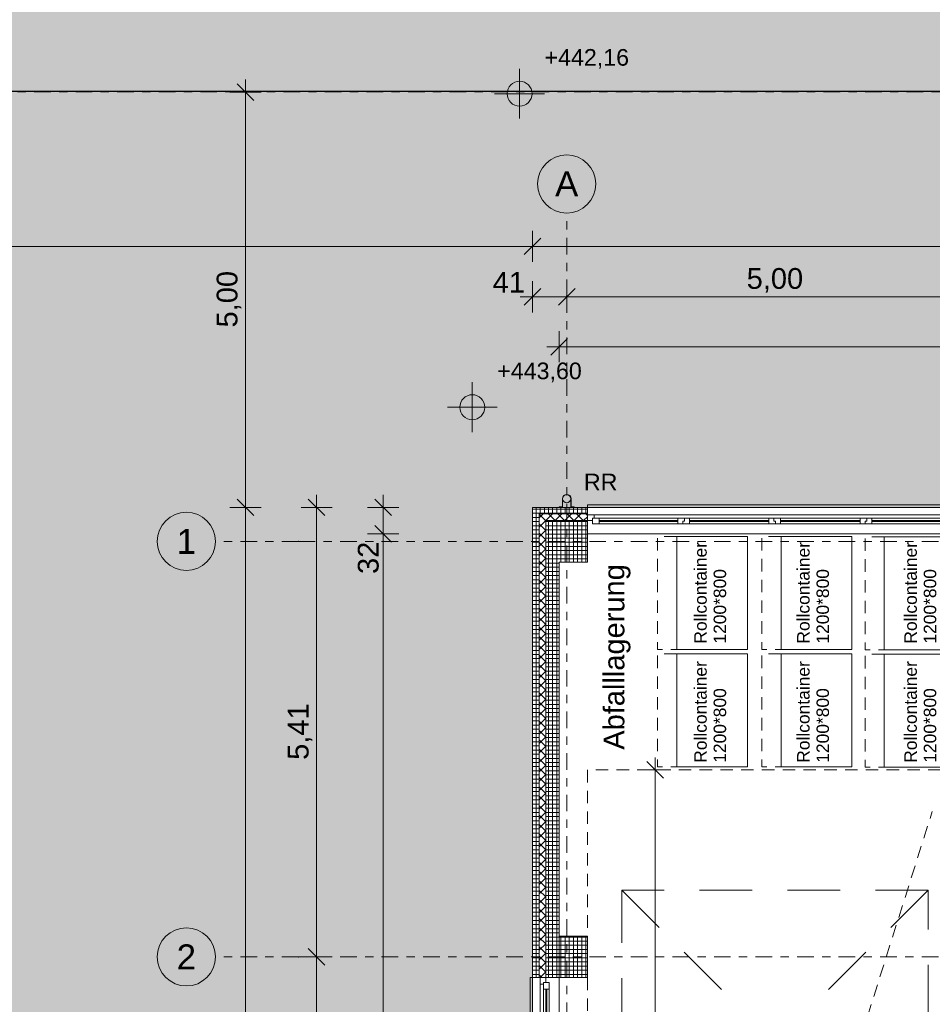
# Model space of a CAD drawing. Header units: metres. Extents: x -167 to 262, y -186 to 508.
# Tile 83 of 207: x 11 to 22, y 38 to 50. Entities that reach past the tile are written whole.
import ezdxf
from ezdxf.enums import TextEntityAlignment as Align

# ---------------------------------------------------------------- set-up
doc = ezdxf.new("R2010")
doc.units = ezdxf.units.M
doc.header["$MEASUREMENT"] = 0
for name, pattern in [('Raster', [0.4, 0.2, -0.1, 0, -0.1]), ('Strichlinie eng', [0.23, 0.15, -0.08]), ('Strichlinie weit', [1.058333, 0.635, -0.423333]), ('Öffnungslinie Tür Fenster', [0.23, 0.15, -0.08])]:
    doc.linetypes.add(name, pattern=pattern)
for name, color, linetype in [('10 Stütze', 7, 'Continuous'), ('10 Wand außen', 7, 'Continuous'), ('20 Decke', 7, 'Continuous'), ('30 Dachentwässerung', 7, 'Continuous'), ('30 Dachfenster', 7, 'Continuous'), ('50 Staffage', 7, 'Continuous'), ('60 Auffüllung', 7, 'Continuous'), ('60 Grenzen', 7, 'Continuous'), ('70 Kanal', 7, 'Continuous'), ('80 Raum', 7, 'Continuous'), ('90 Achsraster', 7, 'Continuous'), ('94 Genehmigungsplanung Bemaßung', 7, 'Continuous')]:
    doc.layers.add(name, color=color, linetype=linetype)
doc.styles.add('ERSTELLTER_STIL_1', font='arial.ttf')
doc.styles.add('ERSTELLTER_STIL_2', font='arial.ttf')
doc.dimstyles.new('ERSTELLTER_STIL__1', dxfattribs={"dimtxt": 0.25, "dimasz": 0.19, "dimexe": 0.18, "dimexo": 0.1, "dimgap": 0, "dimtad": 1, "dimtih": 1, "dimtoh": 1, "dimzin": 0, "dimdsep": 46, "dimtxsty": 'ERSTELLTER_STIL_1', "dimblk": 'ARROWHEAD_6', "dimblk1": 'ARROWHEAD_6', "dimblk2": 'ARROWHEAD_6', "dimcen": 0.09, "dimclrd": 7, "dimclre": 7, "dimclrt": 7, "dimazin": 0, "dimtfac": 1, "dimtdec": 4, "dimtmove": 0, "dimatfit": 3, "dimfxl": 1, "dimtolj": 1, "dimtzin": 0, "dimarcsym": 0})
doc.dimstyles.new('ERSTELLTER_STIL__2', dxfattribs={"dimtxt": 0.25, "dimasz": 0.19, "dimexe": 0.18, "dimexo": 0.1, "dimgap": 0, "dimtad": 1, "dimzin": 0, "dimdsep": 46, "dimtxsty": 'ERSTELLTER_STIL_1', "dimblk": 'ARROWHEAD_6', "dimblk1": 'ARROWHEAD_6', "dimblk2": 'ARROWHEAD_6', "dimcen": 0.09, "dimclrd": 7, "dimclre": 7, "dimclrt": 7, "dimazin": 0, "dimtfac": 1, "dimtdec": 4, "dimtmove": 0, "dimatfit": 3, "dimfxl": 1, "dimtolj": 1, "dimtzin": 0, "dimarcsym": 0})
pattern_1 = [(0, (27236.1321, 33357.27905), (0, 0.779422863), [0.04875, -0.40125]), (0, (27236.3571, 33357.66876), (0, 0.779422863), [0.04875, -0.40125]), (60, (27236.1321, 33357.27905), (-0.675, 0.389711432), [0.04875, -0.40125]), (60, (27236.5821, 33357.27905), (-0.675, 0.389711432), [0.04875, -0.40125]), (120, (27236.18084, 33357.27905), (0.675, 0.389711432), [0.04875, -0.40125]), (120, (27236.63084, 33357.27905), (0.675, 0.389711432), [0.04875, -0.40125]), (0, (27236.1321, 33357.35405), (0, 0.15), [0, -0.15, 0, -0.225]), (45, (27236.2071, 33357.35405), (-0.1060660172, 0.1060660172), [0, -0.1125, 0, -0.1875])]
pattern_2 = [(315, (27236.132094, 33357.27905), (0.0565685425, 0.0565685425), []), (45, (27236.132094, 33357.27905), (-0.0565685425, 0.0565685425), [])]
pattern_3 = [(0, (27236.132094, 33357.27905), (0, 0.05), []), (90, (27236.132094, 33357.27905), (-0.05, 0), [])]

# ---------------------------------------------------------------- blocks, each defined once
blk = doc.blocks.new('4-Flügelfenster 27_2')
at = {"layer": '10 Wand außen', "color": 7, "linetype": 'Continuous', "lineweight": 13}
for p, q in [((-2.251, 0.16), (2.251, 0.16)), ((-2.251, -0.16), (-2.251, -0.19)), ((-2.251, -0.19), (2.251, -0.19)), ((2.251, -0.19), (2.251, -0.16))]:
    blk.add_line(p, q, dxfattribs=at)
at = {"layer": '10 Wand außen', "color": 8, "linetype": 'Continuous', "lineweight": 18}
for p, q in [((-2.251, 0), (-2.251, 0.16)), ((2.251, 0), (2.251, 0.16)), ((-2.251, -0.07), (-2.251, 0)), ((-2.251, -0.07), (-2.251, 0)), ((2.251, -0.07), (2.251, 0)), ((2.251, -0.07), (2.251, 0)), ((-2.251, -0.08), (-2.251, -0.07)), ((-2.251, -0.16), (-2.251, -0.08)), ((2.251, -0.08), (2.251, -0.07)), ((2.251, -0.16), (2.251, -0.08))]:
    blk.add_line(p, q, dxfattribs=at)
at = {"layer": '10 Wand außen', "color": 7, "linetype": 'Continuous', "lineweight": 18}
for p, q in [((-2.251, 0), (-2.191, 0)), ((-2.191, -0.03), (-2.191, 0.04)), ((-2.191, 0.04), (-2.111, 0.04)), ((-2.191, 0), (-2.191, -0.03)), ((-2.111, 0.04), (-1.165, 0.04)), ((-2.111, 0.04), (-2.111, -0.03)), ((-2.111, 0.01), (-1.165, 0.01)), ((-1.165, -0.03), (-1.165, 0.04)), ((-1.165, 0.04), (-1.105, 0.04)), ((-1.105, 0.04), (-1.105, 0.005)), ((-1.105, 0.005), (-1.105, 0.04)), ((-1.105, 0.04), (-1.025, 0.04)), ((-1.105, 0.005), (-1.085, 0.005)), ((-1.085, 0.005), (-1.105, 0.005)), ((-1.085, 0.005), (-1.085, -0.03)), ((-1.085, -0.03), (-1.085, 0.005)), ((-1.025, 0.04), (-0.07, 0.04)), ((-1.025, 0.04), (-1.025, -0.03)), ((-1.025, 0.01), (-0.07, 0.01)), ((-0.07, -0.03), (-0.07, 0.04)), ((-0.07, 0.04), (0.01, 0.04)), ((0.01, 0.005), (-0.01, 0.005)), ((-0.01, 0.005), (-0.01, -0.03)), ((-0.01, -0.03), (-0.01, 0.005)), ((-0.01, 0.005), (0.01, 0.005)), ((0.01, 0.04), (0.01, 0.005)), ((0.01, 0.04), (0.07, 0.04)), ((0.01, 0.005), (0.01, 0.04)), ((0.07, 0.04), (1.025, 0.04)), ((0.07, 0.04), (0.07, -0.03)), ((0.07, 0.01), (1.025, 0.01)), ((1.025, -0.03), (1.025, 0.04)), ((1.025, 0.04), (1.085, 0.04)), ((1.085, 0.04), (1.085, 0.005)), ((1.085, 0.005), (1.085, 0.04)), ((1.085, 0.04), (1.165, 0.04)), ((1.085, 0.005), (1.105, 0.005)), ((1.105, 0.005), (1.085, 0.005)), ((1.105, 0.005), (1.105, -0.03)), ((1.105, -0.03), (1.105, 0.005)), ((1.165, 0.04), (2.111, 0.04)), ((1.165, 0.04), (1.165, -0.03)), ((1.165, 0.01), (2.111, 0.01)), ((2.111, -0.03), (2.111, 0.04)), ((2.111, 0.04), (2.191, 0.04)), ((2.191, 0.04), (2.191, -0.03)), ((2.191, -0.03), (2.191, 0)), ((2.191, 0), (2.251, 0)), ((-2.171, -0.07), (-2.251, -0.07)), ((-2.191, -0.03), (-2.171, -0.03)), ((-2.111, -0.03), (-2.191, -0.03)), ((-2.171, -0.03), (-2.171, -0.07)), ((2.171, -0.07), (-2.171, -0.07)), ((-1.165, 0), (-2.111, 0)), ((-1.165, -0.03), (-2.111, -0.03)), ((-1.085, -0.03), (-1.165, -0.03)), ((-1.025, -0.03), (-1.085, -0.03)), ((-0.07, 0), (-1.025, 0)), ((-0.07, -0.03), (-1.025, -0.03)), ((-0.01, -0.03), (-0.07, -0.03)), ((0.07, -0.03), (-0.01, -0.03)), ((1.025, 0), (0.07, 0)), ((1.025, -0.03), (0.07, -0.03)), ((1.105, -0.03), (1.025, -0.03)), ((1.165, -0.03), (1.105, -0.03)), ((2.111, 0), (1.165, 0)), ((2.111, -0.03), (1.165, -0.03)), ((2.191, -0.03), (2.111, -0.03)), ((2.171, -0.07), (2.171, -0.03)), ((2.171, -0.03), (2.191, -0.03)), ((2.251, -0.07), (2.171, -0.07))]:
    blk.add_line(p, q, dxfattribs=at)
at = {"layer": '10 Wand außen', "color": 7, "linetype": 'Strichlinie eng', "lineweight": 13}
blk.add_line((-2.251, -0.16), (2.251, -0.16), dxfattribs=at)
blk = doc.blocks.new('4-Flügelfenster 27_3')
at = {"layer": '10 Wand außen', "color": 7, "linetype": 'Continuous', "lineweight": 13}
for p, q in [((-2.254, 0.16), (2.254, 0.16)), ((-2.254, -0.16), (-2.254, -0.19)), ((-2.254, -0.19), (2.254, -0.19)), ((2.254, -0.19), (2.254, -0.16))]:
    blk.add_line(p, q, dxfattribs=at)
at = {"layer": '10 Wand außen', "color": 8, "linetype": 'Continuous', "lineweight": 18}
for p, q in [((-2.254, 0), (-2.254, 0.16)), ((2.254, 0), (2.254, 0.16)), ((-2.254, -0.07), (-2.254, 0)), ((-2.254, -0.07), (-2.254, 0)), ((2.254, -0.07), (2.254, 0)), ((2.254, -0.07), (2.254, 0)), ((-2.254, -0.08), (-2.254, -0.07)), ((-2.254, -0.16), (-2.254, -0.08)), ((2.254, -0.08), (2.254, -0.07)), ((2.254, -0.16), (2.254, -0.08))]:
    blk.add_line(p, q, dxfattribs=at)
at = {"layer": '10 Wand außen', "color": 7, "linetype": 'Continuous', "lineweight": 18}
for p, q in [((-2.254, 0), (-2.194, 0)), ((-2.194, -0.03), (-2.194, 0.04)), ((-2.194, 0.04), (-2.114, 0.04)), ((-2.194, 0), (-2.194, -0.03)), ((-2.114, 0.04), (-1.167, 0.04)), ((-2.114, 0.04), (-2.114, -0.03)), ((-2.114, 0.01), (-1.167, 0.01)), ((-1.167, -0.03), (-1.167, 0.04)), ((-1.167, 0.04), (-1.107, 0.04)), ((-1.107, 0.04), (-1.107, 0.005)), ((-1.107, 0.005), (-1.107, 0.04)), ((-1.107, 0.04), (-1.027, 0.04)), ((-1.107, 0.005), (-1.087, 0.005)), ((-1.087, 0.005), (-1.107, 0.005)), ((-1.087, 0.005), (-1.087, -0.03)), ((-1.087, -0.03), (-1.087, 0.005)), ((-1.027, 0.04), (-0.07, 0.04)), ((-1.027, 0.04), (-1.027, -0.03)), ((-1.027, 0.01), (-0.07, 0.01)), ((-0.07, -0.03), (-0.07, 0.04)), ((-0.07, 0.04), (0.01, 0.04)), ((0.01, 0.005), (-0.01, 0.005)), ((-0.01, 0.005), (-0.01, -0.03)), ((-0.01, -0.03), (-0.01, 0.005)), ((-0.01, 0.005), (0.01, 0.005)), ((0.01, 0.04), (0.01, 0.005)), ((0.01, 0.04), (0.07, 0.04)), ((0.01, 0.005), (0.01, 0.04)), ((0.07, 0.04), (1.027, 0.04)), ((0.07, 0.04), (0.07, -0.03)), ((0.07, 0.01), (1.027, 0.01)), ((1.027, -0.03), (1.027, 0.04)), ((1.027, 0.04), (1.087, 0.04)), ((1.087, 0.04), (1.087, 0.005)), ((1.087, 0.005), (1.087, 0.04)), ((1.087, 0.04), (1.167, 0.04)), ((1.087, 0.005), (1.107, 0.005)), ((1.107, 0.005), (1.087, 0.005)), ((1.107, 0.005), (1.107, -0.03)), ((1.107, -0.03), (1.107, 0.005)), ((1.167, 0.04), (2.114, 0.04)), ((1.167, 0.04), (1.167, -0.03)), ((1.167, 0.01), (2.114, 0.01)), ((2.114, -0.03), (2.114, 0.04)), ((2.114, 0.04), (2.194, 0.04)), ((2.194, 0.04), (2.194, -0.03)), ((2.194, -0.03), (2.194, 0)), ((2.194, 0), (2.254, 0)), ((-2.174, -0.07), (-2.254, -0.07)), ((-2.194, -0.03), (-2.174, -0.03)), ((-2.114, -0.03), (-2.194, -0.03)), ((-2.174, -0.03), (-2.174, -0.07)), ((2.174, -0.07), (-2.174, -0.07)), ((-1.167, 0), (-2.114, 0)), ((-1.167, -0.03), (-2.114, -0.03)), ((-1.087, -0.03), (-1.167, -0.03)), ((-1.027, -0.03), (-1.087, -0.03)), ((-0.07, 0), (-1.027, 0)), ((-0.07, -0.03), (-1.027, -0.03)), ((-0.01, -0.03), (-0.07, -0.03)), ((0.07, -0.03), (-0.01, -0.03)), ((1.027, 0), (0.07, 0)), ((1.027, -0.03), (0.07, -0.03)), ((1.107, -0.03), (1.027, -0.03)), ((1.167, -0.03), (1.107, -0.03)), ((2.114, 0), (1.167, 0)), ((2.114, -0.03), (1.167, -0.03)), ((2.194, -0.03), (2.114, -0.03)), ((2.174, -0.07), (2.174, -0.03)), ((2.174, -0.03), (2.194, -0.03)), ((2.254, -0.07), (2.174, -0.07))]:
    blk.add_line(p, q, dxfattribs=at)
at = {"layer": '10 Wand außen', "color": 7, "linetype": 'Strichlinie eng', "lineweight": 13}
blk.add_line((-2.254, -0.16), (2.254, -0.16), dxfattribs=at)
blk = doc.blocks.new('Standard-Rastermarker_138')
at = {"layer": '90 Achsraster', "color": 14, "linetype": 'Raster', "lineweight": 18, "true_color": 0xa80000}
for q in [(0, 0), (24.681, 0)]:
    blk.add_line((1, 0), q, dxfattribs=at)
at = {"layer": '90 Achsraster', "color": 14, "linetype": 'Continuous', "lineweight": 18, "true_color": 0xa80000, "flags": 128}
blk.add_lwpolyline([(0, 0, 1), (-0.7, 0, 1)], format="xyb", close=True, dxfattribs=at)
at = {"layer": '90 Achsraster', "color": 14, "linetype": 'Raster', "lineweight": 18, "true_color": 0xa80000}
blk.add_point((1, 0), dxfattribs=at)
blk.add_point((1, 0), dxfattribs=at)
at = {"layer": '90 Achsraster', "color": 14, "lineweight": 18, "true_color": 0xa80000, "style": 'ERSTELLTER_STIL_2'}
for tag, p in [('AC_MarkerText_1_0', (-0.569, -0.069)), ('AC_MarkerText_1_1', (25.812, -0.069))]:
    blk.add_attdef(tag, text='', height=0.3, rotation=90, dxfattribs=at).set_placement(p, align=Align.TOP_CENTER)
blk = doc.blocks.new('Standard-Rastermarker_139')
at = {"layer": '90 Achsraster', "color": 14, "linetype": 'Raster', "lineweight": 18, "true_color": 0xa80000}
for q in [(0, 0), (45.443, 0)]:
    blk.add_line((1, 0), q, dxfattribs=at)
at = {"layer": '90 Achsraster', "color": 14, "linetype": 'Continuous', "lineweight": 18, "true_color": 0xa80000, "flags": 128}
blk.add_lwpolyline([(0, 0, 1), (-0.7, 0, 1)], format="xyb", close=True, dxfattribs=at)
at = {"layer": '90 Achsraster', "color": 14, "linetype": 'Raster', "lineweight": 18, "true_color": 0xa80000}
blk.add_point((1, 0), dxfattribs=at)
blk.add_point((1, 0), dxfattribs=at)
at = {"layer": '90 Achsraster', "color": 14, "lineweight": 18, "true_color": 0xa80000, "style": 'ERSTELLTER_STIL_2'}
for tag, p in [('AC_MarkerText_1_0', (-0.35, 0.15)), ('AC_MarkerText_1_1', (46.793, 0.15))]:
    blk.add_attdef(tag, text='', height=0.3, dxfattribs=at).set_placement(p, align=Align.TOP_CENTER)
blk = doc.blocks.new('Fallrohr 27')
at = {"layer": '30 Dachentwässerung', "color": 7, "linetype": 'Continuous', "lineweight": 13, "flags": 128}
for points in [[(-0.09, 0.05), (-0.0502, 0.05), (-0.0502, -0.05, 1), (0.0502, -0.05), (0.0502, 0.05), (0.09, 0.05), (0.09, 0.048), (0.052, 0.048), (0.052, -0.05, -1), (-0.052, -0.05), (-0.052, 0.048), (-0.09, 0.048)], [(-0.09, 0.05), (-0.0502, 0.05), (-0.0502, -0.05, 1), (0.0502, -0.05), (0.0502, 0.05), (0.09, 0.05), (0.09, 0.048), (0.052, 0.048), (0.052, -0.05, -1), (-0.052, -0.05), (-0.052, 0.048), (-0.09, 0.048)], [(-0.09, 0.05), (-0.0502, 0.05), (-0.0502, -0.05, 1), (0.0502, -0.05), (0.0502, 0.05), (0.09, 0.05), (0.09, 0.048), (0.052, 0.048), (0.052, -0.05, -1), (-0.052, -0.05), (-0.052, 0.048), (-0.09, 0.048)], [(0.05, -0.05, 1), (-0.05, -0.05, 1)]]:
    blk.add_lwpolyline(points, format="xyb", close=True, dxfattribs=at)
blk = doc.blocks.new('Großmüllcontainer 27')
at = {"layer": '50 Staffage', "color": 7, "linetype": 'Strichlinie eng', "lineweight": 13, "flags": 128}
blk.add_lwpolyline([(0.68, 0.425), (0.68, 0.655), (-0.68, 0.655), (-0.68, 0.425)], close=True, dxfattribs=at)
at = {"layer": '50 Staffage', "color": 7, "linetype": 'Continuous', "lineweight": 13, "flags": 128}
blk.add_lwpolyline([(-0.68, -0.425), (0.68, -0.425), (0.68, 0.425), (-0.68, 0.425)], close=True, dxfattribs=at)
blk = doc.blocks.new('*D449', base_point=(27236.132, 33357.279))
at = {"layer": '94 Genehmigungsplanung Bemaßung', "color": 7, "linetype": 'Continuous', "lineweight": 13}
for p, q in [((2.342, 46.954), (2.342, 47.329)), ((17.341, 46.954), (17.341, 47.329)), ((2.442, 47.241), (2.242, 47.041)), ((17.441, 47.241), (17.241, 47.041)), ((2.192, 47.141), (2.342, 47.141)), ((2.342, 47.141), (17.341, 47.141))]:
    blk.add_line(p, q, dxfattribs=at)
at = {"layer": '94 Genehmigungsplanung Bemaßung', "color": 7, "lineweight": 13, "insert": (9.413, 47.191), "char_height": 0.25, "attachment_point": 7, "style": 'ERSTELLTER_STIL_1'}
blk.add_mtext('\\A1;{\\pql;\\fArial|b0|i0|c0|p0;\\W1.000000;15,00}', dxfattribs=at)
blk = doc.blocks.new('ARROWHEAD_6')
at = {"color": 0, "linetype": 'Continuous', "lineweight": 0}
for p, q in [((0, 0), (-1, 0)), ((-0.5, -0.5), (0.5, 0.5))]:
    blk.add_line(p, q, dxfattribs=at)
blk = doc.blocks.new('*D451', base_point=(27236.132, 33357.279))
at = {"layer": '94 Genehmigungsplanung Bemaßung', "color": 7, "linetype": 'Continuous', "lineweight": 13}
for p, q in [((17.341, 46.954), (17.341, 47.329)), ((58.162, 46.954), (58.162, 47.329)), ((17.441, 47.241), (17.241, 47.041)), ((58.262, 47.241), (58.062, 47.041)), ((17.341, 47.141), (58.162, 47.141))]:
    blk.add_line(p, q, dxfattribs=at)
at = {"layer": '94 Genehmigungsplanung Bemaßung', "color": 7, "lineweight": 13, "insert": (37.323, 47.191), "char_height": 0.25, "attachment_point": 7, "style": 'ERSTELLTER_STIL_1'}
blk.add_mtext('\\A1;{\\pql;\\fArial|b0|i0|c0|p0;\\W1.000000;40,82}', dxfattribs=at)
blk = doc.blocks.new('*D459', base_point=(27236.132, 33357.279))
at = {"layer": '94 Genehmigungsplanung Bemaßung', "color": 7, "linetype": 'Continuous', "lineweight": 13}
for p, q in [((13.785, 44.1), (13.985, 43.9)), ((14.073, 44), (13.698, 44)), ((13.885, 28.18), (13.885, 44)), ((13.785, 28.28), (13.985, 28.08)), ((14.073, 28.18), (13.698, 28.18)), ((13.885, 28.03), (13.885, 28.18))]:
    blk.add_line(p, q, dxfattribs=at)
at = {"layer": '94 Genehmigungsplanung Bemaßung', "color": 7, "lineweight": 13, "insert": (13.835, 35.661), "char_height": 0.25, "attachment_point": 7, "rotation": 90, "style": 'ERSTELLTER_STIL_1'}
blk.add_mtext('\\A1;{\\pql;\\fArial|b0|i0|c0|p0;\\W1.000000;15,82}', dxfattribs=at)
blk = doc.blocks.new('*D460', base_point=(27236.132, 33357.279))
at = {"layer": '94 Genehmigungsplanung Bemaßung', "color": 7, "linetype": 'Continuous', "lineweight": 13}
for p, q in [((13.985, 48.898), (13.785, 49.098)), ((13.885, 48.998), (13.885, 49.148)), ((14.073, 48.998), (13.698, 48.998)), ((13.885, 44), (13.885, 48.998)), ((13.785, 44.1), (13.985, 43.9)), ((14.073, 44), (13.698, 44))]:
    blk.add_line(p, q, dxfattribs=at)
at = {"layer": '94 Genehmigungsplanung Bemaßung', "color": 7, "lineweight": 13, "insert": (13.835, 46.165), "char_height": 0.25, "attachment_point": 7, "rotation": 90, "style": 'ERSTELLTER_STIL_1'}
blk.add_mtext('\\A1;{\\pql;\\fArial|b0|i0|c0|p0;\\W1.000000;5,00}', dxfattribs=at)
blk = doc.blocks.new('*D461', base_point=(27236.132, 33357.279))
at = {"layer": '94 Genehmigungsplanung Bemaßung', "color": 7, "linetype": 'Continuous', "lineweight": 13}
for p, q in [((17.341, 46.345), (17.341, 46.72)), ((17.751, 46.345), (17.751, 46.72)), ((17.441, 46.633), (17.241, 46.433)), ((17.851, 46.633), (17.651, 46.433)), ((17.191, 46.533), (17.341, 46.533)), ((17.341, 46.533), (17.751, 46.533))]:
    blk.add_line(p, q, dxfattribs=at)
at = {"layer": '94 Genehmigungsplanung Bemaßung', "color": 7, "lineweight": 13, "insert": (16.86, 46.583), "char_height": 0.25, "attachment_point": 7, "style": 'ERSTELLTER_STIL_1'}
blk.add_mtext('\\A1;{\\pql;\\fArial|b0|i0|c0|p0;\\W1.000000;41}', dxfattribs=at)
blk = doc.blocks.new('*D462', base_point=(27236.132, 33357.279))
at = {"layer": '94 Genehmigungsplanung Bemaßung', "color": 7, "linetype": 'Continuous', "lineweight": 13}
for p, q in [((17.751, 46.345), (17.751, 46.72)), ((22.751, 46.345), (22.751, 46.72)), ((17.851, 46.633), (17.651, 46.433)), ((22.851, 46.633), (22.651, 46.433)), ((17.751, 46.533), (22.751, 46.533))]:
    blk.add_line(p, q, dxfattribs=at)
at = {"layer": '94 Genehmigungsplanung Bemaßung', "color": 7, "lineweight": 13, "insert": (19.917, 46.583), "char_height": 0.25, "attachment_point": 7, "style": 'ERSTELLTER_STIL_1'}
blk.add_mtext('\\A1;{\\pql;\\fArial|b0|i0|c0|p0;\\W1.000000;5,00}', dxfattribs=at)
blk = doc.blocks.new('*D473', base_point=(27236.132, 33357.279))
at = {"layer": '94 Genehmigungsplanung Bemaßung', "color": 7, "linetype": 'Continuous', "lineweight": 13}
for p, q in [((17.761, 46.033), (17.561, 45.833)), ((17.511, 45.933), (17.661, 45.933))]:
    blk.add_line(p, q, dxfattribs=at)
blk = doc.blocks.new('*D474', base_point=(27236.132, 33357.279))
at = {"layer": '94 Genehmigungsplanung Bemaßung', "color": 7, "linetype": 'Continuous', "lineweight": 13}
for p, q in [((17.661, 45.746), (17.661, 46.121)), ((17.761, 46.033), (17.561, 45.833)), ((38.101, 46.033), (37.901, 45.833)), ((17.511, 45.933), (17.661, 45.933)), ((17.661, 45.933), (38.001, 45.933))]:
    blk.add_line(p, q, dxfattribs=at)
at = {"layer": '94 Genehmigungsplanung Bemaßung', "color": 7, "lineweight": 13, "char_height": 0.25, "attachment_point": 7, "style": 'ERSTELLTER_STIL_1'}
for s, insert in [('\\A1;{\\pql;\\fArial|b0|i0|c0|p0;\\W1.000000;20,34}', (27.211, 45.983)), ('\\A1;{\\pql;\\fArial|b0|i0|c0|p0;\\W1.000000;24}', (37.52, 45.983))]:
    blk.add_mtext(s, dxfattribs=dict(at, insert=insert))
blk = doc.blocks.new('*D475', base_point=(27236.132, 33357.279))
at = {"layer": '94 Genehmigungsplanung Bemaßung', "color": 7, "linetype": 'Continuous', "lineweight": 13}
for p, q in [((38.001, 45.746), (38.001, 46.121)), ((38.241, 45.746), (38.241, 46.121)), ((38.101, 46.033), (37.901, 45.833)), ((38.341, 46.033), (38.141, 45.833)), ((17.661, 45.933), (38.001, 45.933)), ((38.001, 45.933), (38.241, 45.933))]:
    blk.add_line(p, q, dxfattribs=at)
blk = doc.blocks.new('*D512', base_point=(27236.132, 33357.279))
at = {"layer": '94 Genehmigungsplanung Bemaßung', "color": 7, "linetype": 'Continuous', "lineweight": 13}
for p, q in [((15.441, 43.78), (15.641, 43.58)), ((15.729, 43.68), (15.354, 43.68)), ((15.541, 28.82), (15.541, 43.68)), ((15.441, 28.92), (15.641, 28.72)), ((15.729, 28.82), (15.354, 28.82))]:
    blk.add_line(p, q, dxfattribs=at)
at = {"layer": '94 Genehmigungsplanung Bemaßung', "color": 7, "lineweight": 13, "char_height": 0.25, "attachment_point": 7, "rotation": 90, "style": 'ERSTELLTER_STIL_1'}
for s, insert in [('\\A1;{\\pql;\\fArial|b0|i0|c0|p0;\\W1.000000;32}', (15.491, 43.198)), ('\\A1;{\\pql;\\fArial|b0|i0|c0|p0;\\W1.000000;14,86}', (15.491, 35.63))]:
    blk.add_mtext(s, dxfattribs=dict(at, insert=insert))
blk = doc.blocks.new('*D513', base_point=(27236.132, 33357.279))
at = {"layer": '94 Genehmigungsplanung Bemaßung', "color": 7, "linetype": 'Continuous', "lineweight": 13}
for p, q in [((15.641, 43.9), (15.441, 44.1)), ((15.541, 44), (15.541, 44.15)), ((15.729, 44), (15.354, 44)), ((15.541, 43.68), (15.541, 44)), ((15.441, 43.78), (15.641, 43.58)), ((15.729, 43.68), (15.354, 43.68))]:
    blk.add_line(p, q, dxfattribs=at)
blk = doc.blocks.new('*D516', base_point=(27236.132, 33357.279))
at = {"layer": '94 Genehmigungsplanung Bemaßung', "color": 7, "linetype": 'Continuous', "lineweight": 13}
for p, q in [((14.641, 38.69), (14.841, 38.49)), ((14.929, 38.59), (14.554, 38.59)), ((14.741, 33.59), (14.741, 38.59)), ((14.641, 33.69), (14.841, 33.49)), ((14.929, 33.59), (14.554, 33.59))]:
    blk.add_line(p, q, dxfattribs=at)
at = {"layer": '94 Genehmigungsplanung Bemaßung', "color": 7, "lineweight": 13, "insert": (14.691, 35.756), "char_height": 0.25, "attachment_point": 7, "rotation": 90, "style": 'ERSTELLTER_STIL_1'}
blk.add_mtext('\\A1;{\\pql;\\fArial|b0|i0|c0|p0;\\W1.000000;5,00}', dxfattribs=at)
blk = doc.blocks.new('*D517', base_point=(27236.132, 33357.279))
at = {"layer": '94 Genehmigungsplanung Bemaßung', "color": 7, "linetype": 'Continuous', "lineweight": 13}
for p, q in [((14.841, 43.9), (14.641, 44.1)), ((14.741, 44), (14.741, 44.15)), ((14.929, 44), (14.554, 44)), ((14.741, 38.59), (14.741, 44)), ((14.641, 38.69), (14.841, 38.49)), ((14.929, 38.59), (14.554, 38.59))]:
    blk.add_line(p, q, dxfattribs=at)
at = {"layer": '94 Genehmigungsplanung Bemaßung', "color": 7, "lineweight": 13, "insert": (14.691, 40.961), "char_height": 0.25, "attachment_point": 7, "rotation": 90, "style": 'ERSTELLTER_STIL_1'}
blk.add_mtext('\\A1;{\\pql;\\fArial|b0|i0|c0|p0;\\W1.000000;5,41}', dxfattribs=at)
blk = doc.blocks.new('*D563', base_point=(27236.132, 33357.279))
at = {"layer": '94 Genehmigungsplanung Bemaßung', "color": 7, "linetype": 'Continuous', "lineweight": 13}
for p, q in [((18.915, 40.74), (18.715, 40.94)), ((18.815, 40.84), (18.815, 40.99)), ((19.003, 40.84), (18.628, 40.84)), ((18.815, 28.34), (18.815, 40.84)), ((18.715, 28.44), (18.915, 28.24)), ((19.003, 28.34), (18.628, 28.34)), ((18.815, 28.19), (18.815, 28.34))]:
    blk.add_line(p, q, dxfattribs=at)
at = {"layer": '94 Genehmigungsplanung Bemaßung', "color": 7, "lineweight": 13, "insert": (18.765, 34.161), "char_height": 0.25, "attachment_point": 7, "rotation": 90, "style": 'ERSTELLTER_STIL_1'}
blk.add_mtext('\\A1;{\\pql;\\fArial|b0|i0|c0|p0;\\W1.000000;12,50}', dxfattribs=at)
blk = doc.blocks.new('Standard-Rastermarker_151')
at = {"layer": '60 Grenzen', "color": 7, "linetype": 'Raster', "lineweight": 13}
blk.add_line((1, 0), (204.904, 0), dxfattribs=at)

msp = doc.modelspace()

# ---------------------------------------------------------------- hatches: boundary and pattern name
at = {"layer": '10 Stütze', "linetype": 'Continuous', "lineweight": 18}
h = msp.add_hatch(dxfattribs=at)
h.set_pattern_fill('Beton__Fertigteil_Träger_1D', color=8, style=0, pattern_type=2)
h.set_pattern_definition(pattern_3)
h.paths.add_polyline_path([(17.661, 43.68), (17.501, 43.84), (17.501, 43.68)])
h = msp.add_hatch(dxfattribs=at)
h.set_pattern_fill('Beton__Fertigteil_Träger_1D', color=8, style=0, pattern_type=2)
h.set_pattern_definition(pattern_3)
h.paths.add_polyline_path([(17.661, 43.84), (17.501, 43.84), (17.661, 43.68)])
h = msp.add_hatch(dxfattribs=at)
h.set_pattern_fill('Beton__Fertigteil_Träger_1D', color=8, style=0, pattern_type=2)
h.set_pattern_definition(pattern_3)
h.paths.add_polyline_path([(17.661, 43.84), (17.661, 43.68), (18.001, 43.68), (18.001, 43.84)])
h = msp.add_hatch(dxfattribs=at)
h.set_pattern_fill('Beton__Fertigteil_Träger_1D', color=8, style=0, pattern_type=2)
h.set_pattern_definition(pattern_3)
h.paths.add_polyline_path([(17.501, 43.68), (17.501, 43.34), (17.661, 43.34), (17.661, 43.68)])
h = msp.add_hatch(dxfattribs=at)
h.set_pattern_fill('Beton__Fertigteil_Träger_1D', color=8, style=0, pattern_type=2)
h.set_pattern_definition(pattern_3)
h.paths.add_polyline_path([(17.661, 43.34), (18.001, 43.34), (18.001, 43.68), (17.661, 43.68)])
h = msp.add_hatch(dxfattribs=at)
h.set_pattern_fill('Beton__Fertigteil_Stütze_B9', color=8, style=0, pattern_type=2)
h.set_pattern_definition(pattern_3)
h.paths.add_polyline_path([(18.001, 38.84), (17.661, 38.84), (17.661, 38.34), (18.001, 38.34)])
at = {"layer": '10 Wand außen', "linetype": 'Continuous', "lineweight": 18}
h = msp.add_hatch(dxfattribs=at)
h.set_pattern_fill('Beton__Fertigteil_Träger_1D', color=8, style=0, pattern_type=2)
h.set_pattern_definition(pattern_3)
h.paths.add_polyline_path([(17.421, 44), (17.341, 44), (17.421, 43.92)])
h = msp.add_hatch(dxfattribs=at)
h.set_pattern_fill('Beton__Fertigteil_Träger_1D', color=8, style=0, pattern_type=2)
h.set_pattern_definition(pattern_3)
h.paths.add_polyline_path([(17.421, 43.92), (17.341, 44), (17.341, 43.92)])
h = msp.add_hatch(dxfattribs=at)
h.set_pattern_fill('Beton__Fertigteil_Träger_1D', color=8, style=0, pattern_type=2)
h.set_pattern_definition(pattern_3)
h.paths.add_polyline_path([(17.421, 43.92), (18.001, 43.92), (18.001, 44), (17.421, 44)])
h = msp.add_hatch(dxfattribs=at)
h.set_pattern_fill('Beton__Fertigteil_Träger_1D', color=8, style=0, pattern_type=2)
h.set_pattern_definition(pattern_3)
h.paths.add_polyline_path([(17.341, 38.34), (17.421, 38.34), (17.421, 43.92), (17.341, 43.92)])
h = msp.add_hatch(dxfattribs=at)
h.set_pattern_fill('Dämmung__hart_1_0001', color=8, style=0, pattern_type=2)
h.set_pattern_definition(pattern_2)
h.paths.add_polyline_path([(17.501, 43.92), (17.421, 43.92), (17.501, 43.84)])
h = msp.add_hatch(dxfattribs=at)
h.set_pattern_fill('Dämmung__hart_1_0001', color=8, style=0, pattern_type=2)
h.set_pattern_definition(pattern_2)
h.paths.add_polyline_path([(17.501, 43.84), (17.421, 43.92), (17.421, 43.84)])
h = msp.add_hatch(dxfattribs=at)
h.set_pattern_fill('Dämmung__hart_1_0001', color=8, style=0, pattern_type=2)
h.set_pattern_definition([(225, (27236.132094, 33357.27905), (-0.0565685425, 0.0565685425), []), (315, (27236.132094, 33357.27905), (0.0565685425, 0.0565685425), [])])
h.paths.add_polyline_path([(17.501, 43.84), (18.001, 43.84), (18.001, 43.91), (18.001, 43.92), (17.501, 43.92)])
h = msp.add_hatch(dxfattribs=at)
h.set_pattern_fill('Dämmung__hart_1_0001', color=8, style=0, pattern_type=2)
h.set_pattern_definition(pattern_2)
h.paths.add_polyline_path([(17.421, 38.34), (17.431, 38.34), (17.501, 38.34), (17.501, 43.84), (17.421, 43.84)])
h = msp.add_hatch(dxfattribs=at)
h.set_pattern_fill('Beton__Fertigteil_Träger_1D', color=8, style=0, pattern_type=2)
h.set_pattern_definition(pattern_3)
h.paths.add_polyline_path([(17.501, 43.34), (17.501, 38.34), (17.661, 38.34), (17.661, 43.34)])
at = {"layer": '60 Auffüllung', "linetype": 'Continuous', "lineweight": 18, "true_color": 0xefefef}
h = msp.add_hatch(dxfattribs=at)
h.set_pattern_fill('Erde_1_0001', style=0, pattern_type=2)
h.set_pattern_definition(pattern_1)
h.paths.add_polyline_path([(1.989, 13.064), (2.037, 48.487), (2.342, 48.487), (2.342, 48.999), (101.67, 49.008), (101.681, 14.287), (104.166, 14.308), (111.889, 18.834), (129.672, 18.903), (129.499, 63.807), (-6.1, 63.283), (-6.098, 39.918), (-1.128, 39.918), (-1.127, 13.064)])
h = msp.add_hatch(dxfattribs=at)
h.set_pattern_fill('Erde_1_0001', style=0, pattern_type=2)
h.set_pattern_definition(pattern_1)
h.paths.add_polyline_path([(2.337, 24.859), (2.342, 13.496, 0.033836), (8.861, 14.091, 0.026308), (13.858, 15.162, -0.024635), (17.341, 16.277), (17.341, 24.626), (15.341, 24.626), (15.341, 30.489), (17.341, 30.489), (17.341, 44), (58.163, 44), (58.163, 45.749), (101.663, 45.749), (101.67, 49.008), (2.342, 49.008)])
h.paths.add_polyline_path([(9.598, 27.19), (4.651, 27.19), (4.651, 42.926), (4.651, 43.826), (9.598, 43.826), (9.598, 42.926)], flags=0)
h.paths.add_polyline_path([(14.462, 25.704, -0.414214), (13.862, 26.304, -0.414214), (14.462, 26.904, -0.414214), (15.062, 26.304, -0.414214)], flags=0)
at = {"layer": '94 Genehmigungsplanung Bemaßung', "linetype": 'Continuous', "lineweight": 13}
for points in [[(17.184, 48.978), (17.334, 48.978), (17.322, 49.036), (17.29, 49.084), (17.241, 49.117), (17.184, 49.128)], [(17.184, 48.978), (17.034, 48.978), (17.045, 48.921), (17.078, 48.872), (17.126, 48.84), (17.184, 48.828)], [(16.615, 45.205), (16.765, 45.205), (16.754, 45.262), (16.721, 45.311), (16.673, 45.344), (16.615, 45.355)], [(16.615, 45.205), (16.465, 45.205), (16.477, 45.148), (16.509, 45.099), (16.558, 45.066), (16.615, 45.055)]]:
    msp.add_hatch(color=7, dxfattribs=at).paths.add_polyline_path(points)

# ---------------------------------------------------------------- linework, layer by layer
at = {"layer": '10 Stütze', "color": 7, "linetype": 'Continuous', "lineweight": 13, "flags": 128}
for points in [[(17.501, 43.84), (17.501, 43.68)], [(17.661, 43.84), (17.501, 43.84)], [(18.001, 43.84), (17.661, 43.84)], [(17.501, 43.68), (17.501, 43.34)], [(17.661, 43.34), (18.001, 43.34), (18.001, 43.68)], [(17.661, 38.34), (18.001, 38.34), (18.001, 38.84), (17.661, 38.84)]]:
    msp.add_lwpolyline(points, dxfattribs=at)
at = {"layer": '10 Wand außen', "color": 8, "linetype": 'Continuous', "lineweight": 18}
for p, q in [((18.001, 44), (18.001, 43.92)), ((18.001, 43.92), (18.001, 43.91)), ((18.001, 43.91), (18.001, 43.84)), ((18.001, 43.84), (18.001, 43.68)), ((17.341, 38.34), (17.421, 38.34)), ((17.421, 38.34), (17.431, 38.34)), ((17.431, 38.34), (17.501, 38.34)), ((17.501, 38.34), (17.661, 38.34))]:
    msp.add_line(p, q, dxfattribs=at)
at = {"layer": '10 Wand außen', "color": 7, "linetype": 'Continuous', "lineweight": 13}
for p, q in [((17.501, 43.92), (17.421, 43.92)), ((17.421, 38.34), (17.421, 43.92)), ((17.501, 43.92), (17.421, 43.92)), ((17.501, 43.92), (18.001, 43.92)), ((17.501, 38.34), (17.501, 43.34))]:
    msp.add_line(p, q, dxfattribs=at)
at = {"layer": '10 Wand außen', "color": 8, "linetype": 'Continuous', "lineweight": 18, "flags": 128}
msp.add_lwpolyline([(17.341, 44), (17.421, 44)], dxfattribs=at)
at = {"layer": '10 Wand außen', "color": 7, "linetype": 'Continuous', "lineweight": 13, "flags": 128}
for points in [[(17.341, 44), (17.341, 38.34)], [(18.001, 44), (17.421, 44)], [(17.661, 38.34), (17.661, 43.34)]]:
    msp.add_lwpolyline(points, dxfattribs=at)
at = {"layer": '20 Decke', "color": 7, "linetype": 'Continuous', "lineweight": 13, "flags": 128}
msp.add_lwpolyline([(22.501, 43.68), (18.001, 43.68), (18.001, 43.34), (17.661, 43.34), (17.661, 38.84), (18.001, 38.84), (18.001, 38.34), (17.661, 38.34), (17.661, 33.84), (18.001, 33.84), (18.001, 33.34), (17.661, 33.34), (17.661, 28.84), (18.001, 28.84), (18.001, 28.5), (18.351, 28.5), (18.351, 28.34), (22.151, 28.34), (22.151, 28.5), (22.501, 28.5)], dxfattribs=at)
at = {"layer": '60 Auffüllung', "color": 8, "linetype": 'Continuous', "lineweight": 18, "flags": 128}
msp.add_lwpolyline([(1.989, 13.064), (2.037, 48.487), (2.342, 48.487), (2.342, 48.999), (101.67, 49.008), (101.681, 14.287), (104.166, 14.308), (111.889, 18.834), (129.672, 18.903), (129.499, 63.807), (-6.1, 63.283), (-6.098, 39.918), (-1.128, 39.918), (-1.127, 13.064)], close=True, dxfattribs=at)
msp.add_lwpolyline([(2.337, 24.859), (2.342, 13.496, 0.033836), (8.861, 14.091, 0.026308), (13.858, 15.162, -0.024635), (17.341, 16.277), (17.341, 24.626), (15.341, 24.626), (15.341, 30.489), (17.341, 30.489), (17.341, 44), (58.163, 44), (58.163, 45.749), (101.663, 45.749), (101.67, 49.008), (2.342, 49.008)], format="xyb", close=True, dxfattribs=at)
at = {"layer": '70 Kanal', "color": 253, "linetype": 'Strichlinie weit', "lineweight": 18, "true_color": 0x9f9f9f}
for p, q in [((22.101, 39.393), (18.415, 39.393)), ((18.415, 39.393), (18.415, 29.393)), ((18.415, 39.393), (20.258, 37.55)), ((22.101, 39.393), (20.258, 37.55)), ((22.101, 29.393), (22.101, 39.393))]:
    msp.add_line(p, q, dxfattribs=at)
at = {"layer": '80 Raum', "color": 7, "linetype": 'Öffnungslinie Tür Fenster', "lineweight": 13}
msp.add_line((18.351, 28.34), (22.151, 40.34), dxfattribs=at)
at = {"layer": '80 Raum', "color": 7, "linetype": 'Öffnungslinie Tür Fenster', "lineweight": 13, "flags": 128}
msp.add_lwpolyline([(18.001, 28.34), (22.501, 28.34), (22.501, 40.84), (18.001, 40.84)], close=True, dxfattribs=at)
at = {"layer": '94 Genehmigungsplanung Bemaßung', "color": 7, "linetype": 'Continuous', "lineweight": 13}
for p, q in [((17.184, 48.678), (17.184, 49.278)), ((16.884, 48.978), (17.484, 48.978)), ((16.615, 44.905), (16.615, 45.505)), ((16.315, 45.205), (16.915, 45.205))]:
    msp.add_line(p, q, dxfattribs=at)
for centre in [(17.184, 48.978), (16.615, 45.205)]:
    msp.add_circle(centre, 0.15, dxfattribs=at)

# ---------------------------------------------------------------- block references
at = {"layer": '10 Wand außen', "color": 7, "linetype": 'Continuous', "lineweight": 18, "xscale": -1}
for name, p, rotation in [('4-Flügelfenster 27_3', (20.255, 43.84), 180), ('4-Flügelfenster 27_2', (17.501, 36.089), 270)]:
    msp.add_blockref(name, p, dxfattribs=dict(at, rotation=rotation))
at = {"layer": '30 Dachentwässerung', "color": 7, "linetype": 'Continuous', "lineweight": 13, "rotation": 180}
msp.add_blockref('Fallrohr 27', (17.751, 44.054), dxfattribs=at)
at = {"layer": '50 Staffage', "color": 7, "linetype": 'Continuous', "lineweight": 13, "rotation": 90}
for p in [(19.5, 42.969), (20.756, 42.969), (21.997, 42.965), (19.5, 41.556), (20.756, 41.556), (21.997, 41.552)]:
    msp.add_blockref('Großmüllcontainer 27', p, dxfattribs=at)
at = {"layer": '60 Grenzen', "color": 7, "linetype": 'Continuous', "lineweight": 18}
msp.add_blockref('Standard-Rastermarker_151', (2.342, 48.999), dxfattribs=at)
at = {"layer": '90 Achsraster', "color": 7, "linetype": 'Continuous', "lineweight": 18}
ref = msp.add_blockref('Standard-Rastermarker_138', (17.751, 47.542), dxfattribs=dict(at, rotation=270))
ref.add_attrib('AC_MarkerText_1', 'A', dxfattribs={"color": 14, "lineweight": 18, "true_color": 0xa80000, "height": 0.3, "rotation": 360, "style": 'ERSTELLTER_STIL_2'}).set_placement((17.751, 48.042), align=Align.TOP_CENTER)
ref = msp.add_blockref('Standard-Rastermarker_139', (13.524, 43.59), dxfattribs=at)
ref.add_attrib('AC_MarkerText_1', '1', dxfattribs={"color": 14, "lineweight": 18, "true_color": 0xa80000, "height": 0.3, "style": 'ERSTELLTER_STIL_2'}).set_placement((13.174, 43.74), align=Align.TOP_CENTER)
ref = msp.add_blockref('Standard-Rastermarker_139', (13.524, 38.59), dxfattribs=at)
ref.add_attrib('AC_MarkerText_1', '2', dxfattribs={"color": 14, "lineweight": 18, "true_color": 0xa80000, "height": 0.3, "style": 'ERSTELLTER_STIL_2'}).set_placement((13.174, 38.74), align=Align.TOP_CENTER)

# ---------------------------------------------------------------- texts
at = {"layer": '10 Wand außen', "color": 7, "linetype": 'Continuous', "lineweight": 13, "insert": (17.958, 44.405), "char_height": 0.2, "attachment_point": 1, "style": 'ERSTELLTER_STIL_1'}
msp.add_mtext('\\A1;{\\pql;\\fArial|b0|i0|c0|p0;\\W1.000000;RR}', dxfattribs=at)
at = {"layer": '30 Dachfenster', "color": 7, "linetype": 'Continuous', "lineweight": 13, "insert": (18.195, 41.083), "char_height": 0.25, "attachment_point": 1, "rotation": 90, "style": 'ERSTELLTER_STIL_1'}
msp.add_mtext('\\A1;{\\pql;\\fArial|b0|i0|c0|p0;\\W1.000000;Abfalllagerung}', dxfattribs=at)
at = {"layer": '50 Staffage', "color": 8, "linetype": 'Continuous', "lineweight": 18, "char_height": 0.15, "attachment_point": 1, "rotation": 90, "line_spacing_factor": 0.933748, "style": 'ERSTELLTER_STIL_1'}
for insert in [(19.286, 42.36), (20.524, 42.36), (21.815, 42.36), (19.286, 40.926), (20.524, 40.926), (21.815, 40.926)]:
    msp.add_mtext('\\A1;{\\pql;\\fArial|b0|i0|c0|p0;\\W1.000000;Rollcontainer\\P\\pql;\\fArial|b0|i0|c0|p0;\\W1.000000;1200*800}', dxfattribs=dict(at, insert=insert))
at = {"layer": '94 Genehmigungsplanung Bemaßung', "color": 7, "lineweight": 13, "char_height": 0.2, "attachment_point": 7, "style": 'ERSTELLTER_STIL_1'}
for s, insert in [('\\A1;{\\pql;\\fArial|b0|i0|c0|p0;\\W1.000000;+442,16}', (17.484, 49.278)), ('\\A1;{\\pql;\\fArial|b0|i0|c0|p0;\\W1.000000;+443,60}', (16.915, 45.505))]:
    msp.add_mtext(s, dxfattribs=dict(at, insert=insert))

# ---------------------------------------------------------------- dimensions: what is measured, and where the dimension line sits
at = {"layer": '94 Genehmigungsplanung Bemaßung', "color": 7, "linetype": 'Continuous', "lineweight": 13}
for base, p1, p2, picture, middle in [((13.885, 48.998), (17.341, 44), (2.342, 48.998), '*D460', (13.71, 46.489)), ((14.741, 44), (13.174, 38.59), (17.341, 44), '*D517', (14.566, 41.285)), ((13.885, 44), (17.341, 28.18), (17.341, 44), '*D459', (13.71, 36.08)), ((15.541, 44), (27.704, 43.68), (27.544, 44), '*D513', (15.366, 43.389)), ((15.541, 43.68), (18.001, 28.82), (27.704, 43.68), '*D512', (15.366, 36.049)), ((18.815, 40.84), (18.351, 28.34), (18.001, 40.84), '*D563', (18.64, 34.579)), ((14.741, 38.59), (13.174, 33.59), (13.174, 38.59), '*D516', (14.566, 36.08))]:
    dim = msp.add_linear_dim(base=base, p1=p1, p2=p2, angle=90, dimstyle='ERSTELLTER_STIL__2', dxfattribs=at)
    dim.commit()
    dim.dimension.update_dxf_attribs({"geometry": picture, "text_midpoint": middle, "dimtype": 160, "text_rotation": 90})
for base, p1, p2, picture, middle in [((17.341, 47.141), (2.342, 48.998), (17.341, 44), '*D449', (9.831, 47.316)), ((17.751, 46.533), (17.341, 45.942), (17.751, 47.542), '*D461', (17.05, 46.708)), ((58.162, 47.141), (17.341, 44), (58.162, 44), '*D451', (37.742, 47.316)), ((22.751, 46.533), (17.751, 47.542), (22.751, 47.592), '*D462', (20.241, 46.708)), ((38.001, 45.933), (17.661, 43.61), (38.001, 36.09), '*D474', (27.63, 46.108)), ((17.6610873, 45.9331458), (17.6610874, 43.6796765), (17.6610873, 43.6096765), '*D473', (17.6510824, 46.1081458)), ((38.241, 45.933), (38.001, 36.09), (38.241, 36.09), '*D475', (37.71, 46.108))]:
    dim = msp.add_linear_dim(base=base, p1=p1, p2=p2, dimstyle='ERSTELLTER_STIL__1', dxfattribs=at)
    dim.commit()
    dim.dimension.update_dxf_attribs({"geometry": picture, "text_midpoint": middle, "dimtype": 160})

doc.saveas('drawing.dxf')
